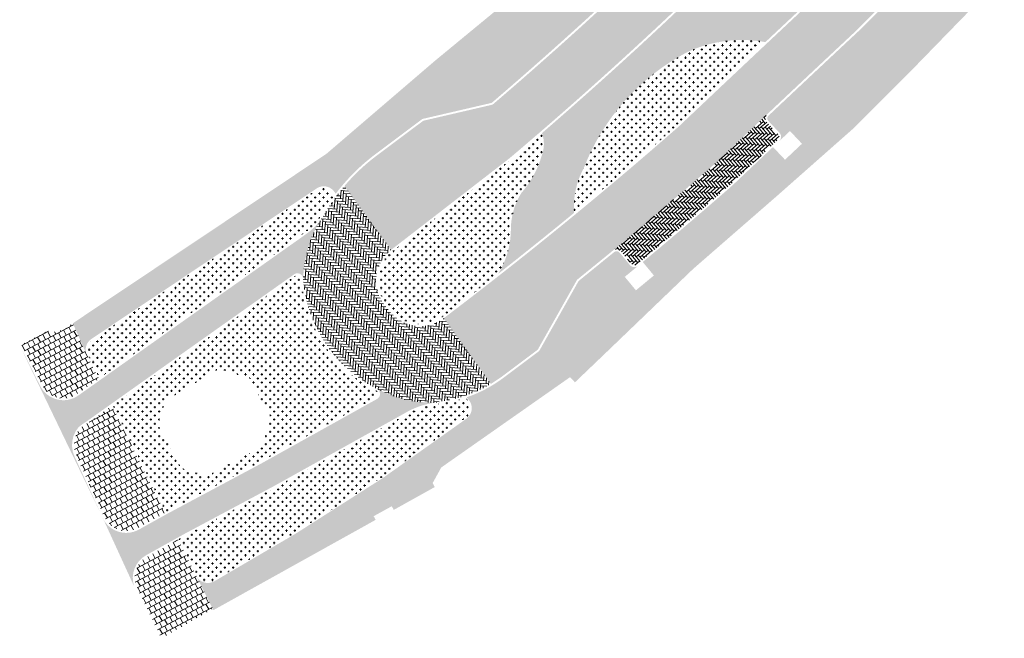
# Model space of a CAD drawing. Header units: metres. Extents: x 93002 to 93462, y 464845 to 465338.
# Tile 1 of 15: x 93055 to 93131, y 464845 to 464893. Entities that reach past the tile are written whole.
import ezdxf

# ---------------------------------------------------------------- set-up
doc = ezdxf.new("R2010")
doc.units = ezdxf.units.M
doc.layers.add('N-RO-GR-GRAS-A-100', color=62, linetype='CONTINUOUS', lineweight=18, transparency=0.2)
doc.layers.add('N-RO-GR-HEESTERS-A', color=62, linetype='CONTINUOUS', lineweight=18, transparency=0.2)
doc.layers.add('N-RO-VH-VERHARDING_ASFALT-ROOD-A', color=252, linetype='CONTINUOUS', lineweight=35)
doc.layers.add('N-RO-VH-VERHARDING_TEGEL-A-200', color=252, linetype='CONTINUOUS', lineweight=9)
doc.layers.add('N-RO-VH-VERHARDING_STRAATBAKSTEEN-A', color=7, linetype='CONTINUOUS', lineweight=9, true_color=0xaa7a7a)
pattern_1 = [(41.1, (13.79169252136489, 16.91912794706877), (0.1911940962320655, 0.4653706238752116), [0.45, -0.45]), (131.1, (13.79169252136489, 16.91912794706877), (-0.3391035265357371, -0.2958188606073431), [])]
pattern_2 = [(86.00000000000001, (94357.16091574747, 464594.0460093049), (-0.1920561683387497, 0.2209353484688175), [0.828, -0.414]), (356, (94356.54142847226, 464594.0893280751), (-0.1920561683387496, 0.2209353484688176), [0.8280000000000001, -0.414])]
pattern_3 = [(118, (13.79169252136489, 16.91912794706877), (-0.4099254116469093, 0.2916953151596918), [0.45, -0.45]), (208, (13.79169252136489, 16.91912794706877), (0.2112622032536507, -0.3973264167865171), [])]
pattern_4 = [(0, (0, 0), (0.3175, 0.3175), [0.15875, -0.4762500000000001]), (90, (0.079375, -0.079375), (-0.3175, 0.3175), [0.15875, -0.4762500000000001])]

msp = doc.modelspace()

# ---------------------------------------------------------------- hatches: boundary and pattern name
at = {"layer": 'N-RO-GR-GRAS-A-100', "true_color": 0x1f591c, "transparency": 33554628}
h = msp.add_hatch(dxfattribs=at)
h.set_pattern_fill('AGR-GRAS_SPORTVELD', color=99, scale=0.4, pattern_type=2)
h.set_pattern_definition([(0, (0, 0), (0.15875, 0.3175), [0, -0.3175])])
edge = h.paths.add_edge_path()
edge.add_arc((93110.37443991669, 464881.5087696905), 10.02536336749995, 79.625911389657, 114.70822510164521, ccw=False)
edge.add_arc((94574.12118390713, 463335.0241119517), 2135.295307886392, 133.0552227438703, 133.2085112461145, ccw=False)
edge.add_line((93116.34880892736, 464895.2759360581), (93117.72378933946, 464896.6471764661))
edge.add_line((93117.72378933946, 464896.6471764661), (93117.72542642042, 464897.8492568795))
edge.add_line((93117.72542642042, 464897.8492568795), (93116.39736073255, 464898.968523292))
edge.add_arc((93108.44612402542, 464905.3077998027), 10.16900151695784, 299.3817048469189, 321.43572169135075, ccw=False)
edge.add_arc((93107.1146216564, 464904.0407091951), 9.880177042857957, 277.8434131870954, 309.7719048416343, ccw=False)
edge.add_arc((93108.06936745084, 464898.0646298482), 3.831930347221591, 242.5483216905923, 275.89505212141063, ccw=False)
edge.add_arc((92890.39890714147, 465121.2318920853), 312.9655592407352, 310.80816289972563, 313.6194116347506, ccw=False)
edge.add_arc((93092.60173124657, 464883.5101749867), 2.475062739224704, -21.171240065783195, 19.77726052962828, ccw=False)
edge.add_arc((93087.86029869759, 464884.5791490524), 7.317611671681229, 318.45274843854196, 344.4405747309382, ccw=False)
edge.add_arc((93097.79250993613, 464876.9246736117), 5.263009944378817, 147.8433719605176, 179.8261975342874)
edge.add_arc((93085.93554655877, 464876.9425075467), 6.593977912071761, 328.35089486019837, 359.98375995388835, ccw=False)
edge.add_arc((92891.34177244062, 465128.8726998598), 324.5104103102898, 308.0938334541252, 309.4211922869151)
edge.add_arc((93103.65414551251, 464878.6578692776), 6.260574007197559, 151.1235605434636, 184.2967487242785, ccw=False)
edge.add_arc((93114.04577210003, 464875.5071220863), 17.03222391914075, 117.48977269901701, 158.7464178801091, ccw=False)
at = {"layer": 'N-RO-GR-HEESTERS-A', "true_color": 0xed1f24, "transparency": 33554687}
h = msp.add_hatch(dxfattribs=at)
h.set_pattern_fill('CROSS', color=240, scale=0.05)
h.set_pattern_definition(pattern_4)
h.paths.add_polyline_path([(93112.17975038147, 464891.3702485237, 0.1542824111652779), (93106.1838631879, 464890.6162928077, 0.1819861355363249), (93098.17199134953, 464881.6812403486, -0.007509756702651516), (93098.26526822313, 464881.8445271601, -0.05243020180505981), (93102.64027857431, 464887.0676204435, -0.1314224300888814), (93107.71571832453, 464890.091966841, -0.1230208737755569), (93110.77439258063, 464890.0489413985, -0.0002258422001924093)])
h = msp.add_hatch(dxfattribs=at)
h.set_pattern_fill('CROSS', color=240, scale=0.05)
h.set_pattern_definition(pattern_4)
h.paths.add_polyline_path([(93110.77439258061, 464890.0489413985, 0.1230208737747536), (93107.71571832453, 464890.091966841, 0.1314224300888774), (93102.64027857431, 464887.0676204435, 0.05243020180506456), (93098.26526822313, 464881.8445271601, 0.1534424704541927), (93097.41116755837, 464878.1888136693, 0.008093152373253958), (93105.41689989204, 464884.9898464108, -0.0008627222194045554)])
h = msp.add_hatch(dxfattribs=at)
h.set_pattern_fill('CROSS', color=240, scale=0.05)
h.set_pattern_definition(pattern_4)
h.paths.add_polyline_path([(93090.8519448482, 464875.5758374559, -0.1973328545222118), (93091.85981463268, 464879.1293986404, -0.04051192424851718), (93094.29394046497, 464881.7039735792, 0.299270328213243), (93094.93080273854, 464884.3476482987, -0.002510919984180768), (93092.54134221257, 464882.305382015), (93083.96920073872, 464875.6738248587), (93083.3675040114, 464875.2083449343, 0.4220494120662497), (93082.90450275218, 464871.1507621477), (93083.32278242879, 464870.63889663, 0.403853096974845), (93087.25357551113, 464870.1727876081), (93087.94484489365, 464870.6978786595, 0.002316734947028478), (93090.32885522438, 464872.5308435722, 0.1482313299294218)])
h = msp.add_hatch(dxfattribs=at)
h.set_pattern_fill('CROSS', color=240, scale=0.05)
h.set_pattern_definition(pattern_4)
h.paths.add_polyline_path([(93093.33686517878, 464879.7258347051, 0.1138818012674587), (93094.90974012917, 464882.6162898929, -0.1125878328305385), (93094.29394046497, 464881.7039735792, 0.04051192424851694), (93091.85981463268, 464879.1293986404, 0.1973328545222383), (93090.8519448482, 464875.5758374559, -0.148231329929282), (93090.32885522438, 464872.5308435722, 0.00119202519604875), (93091.54885186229, 464873.4825439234, 0.1382855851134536), (93092.52949999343, 464876.9245407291, -0.1412442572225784)])
at = {"layer": 'N-RO-GR-HEESTERS-A', "true_color": 0x1f591c, "transparency": 33554687}
h = msp.add_hatch(dxfattribs=at)
h.set_pattern_fill('CROSS', color=99, scale=0.05)
h.set_pattern_definition(pattern_4)
edge = h.paths.add_edge_path()
edge.add_arc((93073.82081061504, 464880.6219250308), 4.849999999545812, 305.2919725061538, 329.5709300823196)
edge.add_arc((93091.38188567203, 464870.3069231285), 15.51640914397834, 143.2412299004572, 149.5709300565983, ccw=False)
edge.add_line((93078.95072488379, 464879.5926753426), (93078.85594340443, 464879.7395782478))
edge.add_arc((93078.08288346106, 464879.2408014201), 0.9199999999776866, 32.83003206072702, 123.7490542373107)
edge.add_line((93077.57177147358, 464880.0057619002), (93060.18721666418, 464868.3901888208))
edge.add_arc((93060.69832865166, 464867.6252283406), 0.920000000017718, 123.7490542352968, 206.3273795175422)
edge.add_line((93059.87375601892, 464867.2172087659), (93060.7596070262, 464865.4269797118))
edge.add_line((93060.7596070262, 464865.4269797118), (93066.14927788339, 464869.2497545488))
edge.add_line((93066.14927788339, 464869.2497545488), (93076.62286548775, 464876.6632650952))
h = msp.add_hatch(dxfattribs=at)
h.set_pattern_fill('CROSS', color=99, scale=0.05)
h.set_pattern_definition(pattern_4)
edge = h.paths.add_edge_path()
edge.add_arc((93086.84652610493, 464873.8940220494), 10.52953321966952, 184.2579288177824, 213.9253899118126, ccw=False)
edge.add_arc((93076.04883104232, 464873.0715253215), 0.3000000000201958, 7.800220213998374, 125.2919669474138)
edge.add_line((93075.87550808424, 464873.3163909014), (93075.24172353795, 464872.8677798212))
edge.add_line((93075.24172353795, 464872.8677798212), (93067.47977954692, 464867.3736508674))
edge.add_line((93067.47977954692, 464867.3736508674), (93061.79244689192, 464863.3397509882))
edge.add_line((93061.79244689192, 464863.3397509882), (93065.8876973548, 464855.0670644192))
edge.add_line((93065.8876973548, 464855.0670644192), (93066.28871128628, 464855.2903179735))
edge.add_line((93066.28871128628, 464855.2903179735), (93073.22439742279, 464858.9920155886))
edge.add_line((93073.22439742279, 464858.9920155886), (93082.12089976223, 464863.9501579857))
edge.add_arc((93081.97485495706, 464864.2122093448), 0.2999999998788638, 299.131521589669, 423.1589302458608)
edge.add_line((93082.11031012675, 464864.4798880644), (93081.76476751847, 464864.6628547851))
edge.add_arc((93086.87997349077, 464873.9054797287), 10.56368534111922, 213.8757062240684, 241.0382572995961, ccw=False)
h.paths.add_polyline_path([(93072.349, 464865.437), (93073.994, 464862.385), (93073.324, 464860.148), (93069.069, 464857.871), (93067.077, 464858.468), (93065.276, 464861.811), (93065.83, 464863.667), (93069.98300000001, 464866.146)], flags=16)
h = msp.add_hatch(dxfattribs=at)
h.set_pattern_fill('CROSS', color=99, scale=0.05)
h.set_pattern_definition(pattern_4)
edge = h.paths.add_edge_path()
edge.add_line((93082.57904061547, 464857.7713385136), (93089.04289026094, 464862.3600445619))
edge.add_arc((93088.51033049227, 464863.1102312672), 0.9199999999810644, 305.3710554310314, 398.8930755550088)
edge.add_line((93089.2263840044, 464863.6878707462), (93089.03539265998, 464863.9246274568))
edge.add_arc((93085.85323453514, 464873.562903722), 10.14999998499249, 279.5850189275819, 288.27107529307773, ccw=False)
edge.add_arc((92635.41504192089, 467191.1451495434), 2371.096315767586, 280.9582458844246, 280.9926587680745, ccw=False)
edge.add_arc((93087.06862976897, 464858.52217723), 4.850000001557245, 100.9754523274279, 119.1315216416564)
edge.add_line((93084.7075720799, 464862.7586742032), (93074.32580684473, 464856.9727744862))
edge.add_line((93074.32580684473, 464856.9727744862), (93067.38966307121, 464853.270832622))
edge.add_line((93067.38966307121, 464853.270832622), (93066.90839665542, 464853.0029006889))
edge.add_line((93066.90839665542, 464853.0029006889), (93068.30804745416, 464850.2007593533))
edge.add_arc((93069.13108721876, 464850.6118621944), 0.9200000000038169, 206.5418206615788, 300.3425295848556)
edge.add_line((93069.59584211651, 464849.8178830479), (93075.90725455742, 464853.5122619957))
edge.add_line((93075.90725455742, 464853.5122619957), (93082.57904061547, 464857.7713385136))
at = {"layer": 'N-RO-VH-VERHARDING_ASFALT-ROOD-A', "linetype": 'Continuous', "true_color": 0xdfa4aa}
h = msp.add_hatch(color=9, dxfattribs=at)
h.dxf.hatch_style = 1
edge = h.paths.add_edge_path()
edge.add_line((93075.159, 464872.993), (93075.78884660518, 464873.4388236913))
edge.add_arc((93076.04883104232, 464873.0715253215), 0.4500000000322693, 7.1478486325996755, 125.2919669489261, ccw=False)
edge.add_arc((93085.5523724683, 464872.9010602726), 9.059869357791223, 148.655189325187, 178.5676974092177, ccw=False)
edge.add_arc((93073.82081061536, 464880.6219250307), 4.999999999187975, 305.29197250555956, 323.01490096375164, ccw=False)
edge.add_line((93076.70952697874, 464876.5408323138), (93066.23593937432, 464869.1273217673))
edge.add_line((93066.23593937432, 464869.1273217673), (93059.13589094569, 464864.0914136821))
edge.add_arc((93057.97883032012, 464865.7227354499), 2.0000000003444, 206.8526060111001, 305.3472389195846, ccw=False)
edge.add_line((93056.19448737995, 464864.8193416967), (93054.6040276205, 464867.9607466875))
edge.add_line((93054.6040276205, 464867.9607466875), (93060.944, 464854.797))
edge.add_line((93060.944, 464854.797), (93058.838, 464859.377))
edge.add_line((93058.838, 464859.377), (93058.706, 464859.753))
edge.add_line((93058.706, 464859.753), (93058.647, 464860.147))
edge.add_line((93058.647, 464860.147), (93058.662, 464860.545))
edge.add_line((93058.662, 464860.545), (93058.751, 464860.933))
edge.add_line((93058.751, 464860.933), (93058.911, 464861.298))
edge.add_line((93058.911, 464861.298), (93059.136, 464861.626))
edge.add_line((93059.136, 464861.626), (93059.44, 464861.872))
edge.add_line((93059.44, 464861.872), (93059.695, 464862.036))
edge.add_line((93059.695, 464862.036), (93061.659, 464863.429))
edge.add_line((93061.659, 464863.429), (93067.393, 464867.496))
edge.add_line((93067.393, 464867.496), (93075.159, 464872.993))
h = msp.add_hatch(color=9, dxfattribs=at)
h.dxf.hatch_style = 1
edge = h.paths.add_edge_path()
edge.add_arc((93086.64064410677, 464873.3020481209), 9.767383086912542, 242.813481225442, 270.070692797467, ccw=False)
edge.add_arc((93081.97485495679, 464864.2122093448), 0.4500000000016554, -60.86847836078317, 63.15893019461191, ccw=False)
edge.add_line((93082.19392216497, 464863.8191323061), (93073.29622847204, 464858.8603259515))
edge.add_line((93073.29622847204, 464858.8603259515), (93065.95432243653, 464854.9324771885))
edge.add_line((93065.95432243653, 464854.9324771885), (93063.80305060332, 464853.7348153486))
edge.add_arc((93062.8284910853, 464855.4905254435), 2.008054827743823, 200.2044914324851, 299.03377779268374, ccw=False)
edge.add_line((93060.944, 464854.797), (93063.43306480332, 464849.3673293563))
edge.add_arc((93065.36463898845, 464849.9917672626), 2.030000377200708, 119.34999973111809, 197.9149451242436, ccw=False)
edge.add_line((93064.36964793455, 464851.7612005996), (93067.31786186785, 464853.4025381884))
edge.add_line((93067.31786186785, 464853.4025381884), (93074.25397579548, 464857.1044641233))
edge.add_line((93074.25397579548, 464857.1044641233), (93084.63454967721, 464862.8896998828))
edge.add_arc((93087.50785526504, 464857.3789254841), 6.214862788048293, 97.90894416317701, 117.5374366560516, ccw=False)
at = {"layer": 'N-RO-VH-VERHARDING_STRAATBAKSTEEN-A', "true_color": 0x794e4e}
h = msp.add_hatch(dxfattribs=at)
h.set_pattern_fill('DF-KEPER', color=27, scale=3, angle=86.00000000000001)
h.set_pattern_definition(pattern_2)
edge = h.paths.add_edge_path()
edge.add_arc((92918.95253886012, 465101.0197750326), 278.4157658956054, 313.5905043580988, 315.9928666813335)
edge.add_arc((92641.32860478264, 465387.0192334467), 676.9167780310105, 314.9070608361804, 314.9460035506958)
edge.add_line((93119.52974669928, 464907.915912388), (93116.70655042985, 464910.7444349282))
edge.add_arc((92628.75894944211, 465399.0667229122), 690.3271096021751, 314.91919432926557, 314.9780101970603, ccw=False)
edge.add_arc((92918.95253892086, 465101.0197749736), 274.4157658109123, 314.88882637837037, 315.9562229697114, ccw=False)
edge.add_arc((92918.9525388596, 465101.0197750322), 274.4157658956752, 313.5815032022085, 314.8888263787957, ccw=False)
edge.add_arc((92890.39890715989, 465121.2318920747), 308.8155592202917, 313.96821120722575, 314.83398467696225, ccw=False)
edge.add_arc((92890.39890713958, 465121.2318920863), 308.8155592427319, 310.5384475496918, 313.9682112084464, ccw=False)
edge.add_line((93091.11610045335, 464886.5413342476), (93085.76411857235, 464885.2978486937))
edge.add_line((93085.76411857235, 464885.2978486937), (93082.07053086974, 464882.5308832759))
edge.add_arc((93091.38188565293, 464870.3069231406), 15.36640912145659, 127.2976052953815, 139.6654075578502)
edge.add_line((93079.6684148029, 464880.252833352), (93083.27572116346, 464875.3269868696))
edge.add_line((93083.27572116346, 464875.3269868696), (93083.87741789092, 464875.7924667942))
edge.add_line((93083.87741789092, 464875.7924667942), (93092.44696312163, 464882.4220154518))
edge.add_arc((92890.39890714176, 465121.2318920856), 312.815559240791, 310.2333046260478, 314.8259797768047)
h = msp.add_hatch(dxfattribs=at)
h.set_pattern_fill('DF-KEPER', color=27, scale=3, angle=86.00000000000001)
h.set_pattern_definition(pattern_2)
edge = h.paths.add_edge_path()
edge.add_line((93119.23140615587, 464892.2896827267), (93126.92073395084, 464899.9580952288))
edge.add_line((93126.92073395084, 464899.9580952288), (93127.29063957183, 464900.326994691))
edge.add_line((93127.29063957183, 464900.326994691), (93124.46606702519, 464903.159271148))
edge.add_line((93124.46606702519, 464903.159271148), (93116.45300000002, 464895.1679999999))
edge.add_arc((94574.12118390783, 463335.0241119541), 2135.145307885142, 133.0551571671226, 133.4580684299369)
edge.add_arc((92891.34177244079, 465128.8726998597), 324.6604103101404, 307.2896699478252, 311.2764698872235, ccw=False)
edge.add_line((93088.03564956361, 464870.5784863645), (93087.34430802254, 464870.0533405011))
edge.add_line((93087.34430802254, 464870.0533405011), (93090.9812722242, 464864.9778452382))
edge.add_line((93090.9812722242, 464864.9778452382), (93091.80911671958, 464865.5300046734))
edge.add_line((93091.80911671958, 464865.5300046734), (93094.59956169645, 464867.6245150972))
edge.add_line((93094.59956169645, 464867.6245150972), (93097.63958223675, 464873.0233711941))
edge.add_line((93097.63958223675, 464873.0233711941), (93099.89067564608, 464874.8549440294))
edge.add_line((93099.89067564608, 464874.8549440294), (93099.90089556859, 464874.863334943))
edge.add_arc((92891.34177245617, 465128.8726998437), 328.6604102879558, 309.3883445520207, 311.2897940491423)
edge.add_arc((94574.12118392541, 463335.0241119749), 2131.145307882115, 133.3262732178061, 133.4601087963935, ccw=False)
edge.add_arc((94574.12118918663, 463335.0241063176), 2131.145315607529, 133.0534058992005, 133.3262732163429, ccw=False)
h = msp.add_hatch(dxfattribs=at)
h.set_pattern_fill('DF-KEPER', color=27, scale=3, angle=131)
h.set_pattern_definition([(131, (1.650574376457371, -11.04544749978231), (-0.2920291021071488, 0.02042066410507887), [0.8280000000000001, -0.414]), (41.00000000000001, (1.181899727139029, -11.45286015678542), (-0.2920291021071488, 0.02042066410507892), [0.8280000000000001, -0.414])])
edge = h.paths.add_edge_path()
edge.add_arc((93112.94425651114, 464884.0560623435), 0.299999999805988, 313.3508288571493, 403.3161498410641)
edge.add_line((93113.16253033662, 464884.2618693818), (93112.30509196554, 464885.1712471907))
edge.add_arc((93112.63250270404, 464885.4799577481), 0.4499999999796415, 133.3080826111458, 223.3161498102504, ccw=False)
edge.add_arc((94574.12118138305, 463335.0241146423), 2131.145304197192, 133.3080826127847, 133.4601087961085)
edge.add_arc((92880.38554300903, 465141.5591521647), 345.4224696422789, 309.5662374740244, 311.266726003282, ccw=False)
edge.add_arc((93100.6932442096, 464874.9278089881), 0.4500000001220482, 39.58041752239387, 129.1330768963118, ccw=False)
edge.add_line((93101.04007318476, 464875.2145312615), (93101.83432531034, 464874.2537769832))
edge.add_arc((93102.0655446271, 464874.4449251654), 0.300000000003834, 219.5804175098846, 309.6324477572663)
edge.add_arc((92891.34177236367, 465128.8726999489), 330.6604104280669, 309.6324477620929, 311.2963699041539)
edge.add_arc((94649.44863811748, 463255.4577298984), 2238.712783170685, 133.3333514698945, 133.4597203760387, ccw=False)
h = msp.add_hatch(dxfattribs=at)
h.set_pattern_fill('DF-KEPER', color=27, scale=3, angle=86.00000000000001)
h.set_pattern_definition(pattern_2)
edge = h.paths.add_edge_path()
edge.add_line((93083.27572116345, 464875.3269868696), (93079.66841480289, 464880.252833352))
edge.add_arc((93091.38188564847, 464870.3069231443), 15.3664091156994, 139.6654075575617, 149.5709300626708)
edge.add_line((93078.13209468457, 464878.0895684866), (93077.81477060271, 464877.6138885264))
edge.add_arc((93085.59795628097, 464872.8876541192), 9.10578228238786, 148.732348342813, 178.4905383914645)
edge.add_arc((93086.84616513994, 464873.89389706), 10.37916397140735, 184.2344675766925, 213.9264020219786)
edge.add_arc((93086.88003796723, 464873.9055500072), 10.41377805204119, 213.8755848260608, 218.6561934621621)
edge.add_line((93078.74783308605, 464867.4006274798), (93082.99749125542, 464870.7999143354))
edge.add_line((93082.99749125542, 464870.7999143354), (93082.78835141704, 464871.0558470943))
edge.add_arc((93085.11137811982, 464872.9541481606), 3.00000000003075, 127.7259731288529, 219.2545647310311, ccw=False)
h = msp.add_hatch(dxfattribs=at)
h.set_pattern_fill('DF-KEPER', color=27, scale=3, angle=86.00000000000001)
h.set_pattern_definition(pattern_2)
edge = h.paths.add_edge_path()
edge.add_line((93090.9812722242, 464864.9778452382), (93087.34430802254, 464870.0533405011))
edge.add_arc((93085.52965779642, 464872.442282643), 3.00000000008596, 219.254564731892, 307.2204525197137, ccw=False)
edge.add_line((93083.20663109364, 464870.5439815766), (93082.99749125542, 464870.7999143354))
edge.add_line((93082.99749125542, 464870.7999143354), (93078.74783308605, 464867.4006274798))
edge.add_arc((93086.88003796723, 464873.9055500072), 10.41377805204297, 218.6561934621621, 241.6978972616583)
edge.add_line((93081.94265208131, 464864.7366354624), (93082.20127392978, 464864.6010980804))
edge.add_arc((93086.4215505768, 464872.3935044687), 8.861847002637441, 241.5605400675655, 271.4946229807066)
edge.add_line((93086.65269531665, 464863.5346724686), (93087.51655576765, 464863.7022058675))
edge.add_arc((93085.8532345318, 464873.5629037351), 9.999999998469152, 279.574628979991, 300.8507685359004)
at = {"layer": 'N-RO-VH-VERHARDING_TEGEL-A-200'}
h = msp.add_hatch(dxfattribs=at)
h.set_pattern_fill('AVH-TEGEL_300X300_HALFST', color=256, scale=1.5, angle=41.1, pattern_type=2)
h.set_pattern_definition(pattern_1)
edge = h.paths.add_edge_path()
edge.add_arc((93104.4845213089, 464899.2934593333), 0.2999999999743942, 313.9682112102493, 404.0518233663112)
edge.add_line((93104.70013466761, 464899.5020519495), (93103.83112751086, 464900.4003078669))
edge.add_arc((93104.15454754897, 464900.7131967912), 0.4500000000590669, 134.1581068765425, 224.0518233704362, ccw=False)
edge.add_line((93103.84105922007, 464901.0360358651), (93103.42077276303, 464900.6297950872))
edge.add_line((93103.42077276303, 464900.6297950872), (93102.48053785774, 464901.5980753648))
edge.add_line((93102.48053785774, 464901.5980753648), (93103.77189415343, 464902.8520286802))
edge.add_line((93103.77189415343, 464902.8520286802), (93104.71212967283, 464901.8837477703))
edge.add_arc((92890.33997746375, 465121.2915353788), 306.7494040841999, 314.3348984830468, 314.8380178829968)
edge.add_arc((92918.70188487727, 465101.2753521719), 272.6237377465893, 313.5773493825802, 314.73103822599)
edge.add_arc((93110.8865463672, 464907.2826533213), 0.4478981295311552, 44.947113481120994, 135.164871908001, ccw=False)
edge.add_line((93111.2035503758, 464907.5990726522), (93112.08644488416, 464906.7098287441))
edge.add_arc((93112.2993356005, 464906.9211993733), 0.2999999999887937, 224.7947156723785, 314.888826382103)
edge.add_arc((92918.9525389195, 465101.0197749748), 274.2657658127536, 314.8888263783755, 315.9562229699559)
edge.add_arc((93115.88155170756, 464910.5566426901), 0.299999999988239, 315.9562229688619, 404.9232907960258)
edge.add_line((93116.09396756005, 464910.7684905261), (93115.2084143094, 464911.6564181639))
edge.add_arc((93115.52702491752, 464911.9741767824), 0.4499813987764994, 141.5413063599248, 224.9232907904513, ccw=False)
edge.add_line((93115.17466394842, 464912.2540428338), (93114.49546840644, 464911.57045549))
edge.add_line((93114.49546840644, 464911.57045549), (93113.53803717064, 464912.5217355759))
edge.add_line((93113.53803717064, 464912.5217355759), (93114.80672099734, 464913.7986229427))
edge.add_line((93114.80672099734, 464913.7986229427), (93115.76415665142, 464912.847338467))
edge.add_arc((92641.30693114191, 465387.0399908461), 670.7967877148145, 315.0159794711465, 316.6056348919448)
edge.add_line((93128.73621204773, 464926.1918309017), (93126.57070510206, 464928.2553346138))
edge.add_line((93126.57070510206, 464928.2553346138), (93122.775, 464924.272))
edge.add_line((93122.775, 464924.272), (93115.138, 464916.49))
edge.add_line((93115.138, 464916.49), (93107.536, 464908.949))
edge.add_line((93107.536, 464908.949), (93100.478, 464902.239))
edge.add_line((93100.478, 464902.239), (93098.938, 464900.787))
edge.add_line((93098.938, 464900.787), (93096.07499999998, 464898.059))
edge.add_line((93096.07499999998, 464898.059), (93093.195, 464895.305))
edge.add_line((93093.195, 464895.305), (93086.75543196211, 464890.0021620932))
edge.add_line((93086.75543196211, 464890.0021620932), (93078.28, 464882.74))
edge.add_line((93078.28, 464882.74), (93058.70857480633, 464869.6632590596))
edge.add_line((93058.70857480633, 464869.6632590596), (93059.80205405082, 464867.1817288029))
edge.add_arc((93060.69832865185, 464867.6252283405), 1.000000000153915, 123.74905424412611, 206.3273795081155, ccw=False)
edge.add_line((93060.14277214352, 464868.4567071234), (93077.52732695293, 464880.0722802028))
edge.add_arc((93078.08288346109, 464879.24080142), 1.000000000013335, 32.830037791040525, 123.74905423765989, ccw=False)
edge.add_line((93078.92316595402, 464879.7829502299), (93079.00194351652, 464879.6608519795))
edge.add_arc((93091.38188565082, 464870.3069231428), 15.51640911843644, 127.2953776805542, 142.9263528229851, ccw=False)
edge.add_line((93081.98011750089, 464882.6505736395), (93085.6994380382, 464885.4368162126))
edge.add_line((93085.6994380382, 464885.4368162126), (93091.04645274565, 464886.6791476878))
edge.add_arc((92890.39890713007, 465121.231892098), 308.6655592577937, 310.5452493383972, 313.9682112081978)
h = msp.add_hatch(dxfattribs=at)
h.set_pattern_fill('AVH-TEGEL_300X300_HALFST', color=256, scale=1.5, angle=41.1, pattern_type=2)
h.set_pattern_definition(pattern_1)
edge = h.paths.add_edge_path()
edge.add_line((93106.59, 464873.85), (93113.10063814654, 464879.5191270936))
edge.add_line((93113.10063814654, 464879.5191270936), (93118.94911623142, 464884.6838064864))
edge.add_line((93118.94911623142, 464884.6838064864), (93123.8319270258, 464889.5726082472))
edge.add_line((93123.8319270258, 464889.5726082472), (93130.62463352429, 464896.5546016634))
edge.add_line((93130.62463352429, 464896.5546016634), (93129.03046552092, 464898.2674524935))
edge.add_line((93129.03046552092, 464898.2674524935), (93127.75594111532, 464896.9963948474))
edge.add_line((93127.75594111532, 464896.9963948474), (93126.80264788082, 464897.9522881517))
edge.add_line((93126.80264788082, 464897.9522881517), (93128.07717228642, 464899.2233457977))
edge.add_line((93128.07717228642, 464899.2233457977), (93127.45091909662, 464899.8513070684))
edge.add_arc((93127.23849836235, 464899.6394641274), 0.3000000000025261, 44.92197046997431, 134.9219704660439)
edge.add_line((93127.02665542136, 464899.8518848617), (93119.33559554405, 464892.1817449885))
edge.add_arc((94574.12117688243, 463335.0241194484), 2130.995297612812, 133.0533401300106, 133.3080826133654)
edge.add_arc((93112.63250270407, 464885.4799577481), 0.2999999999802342, 133.3080826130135, 223.3161498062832)
edge.add_line((93112.41422887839, 464885.2741507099), (93113.27166724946, 464884.364772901))
edge.add_arc((93112.94425651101, 464884.0560623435), 0.4499999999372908, -46.64917112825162, 43.31614981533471, ccw=False)
edge.add_line((93113.25316518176, 464883.7288385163), (93114.07713926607, 464884.5049935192))
edge.add_line((93114.07713926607, 464884.5049935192), (93115.00257676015, 464883.5225609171))
edge.add_line((93115.00257676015, 464883.5225609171), (93113.69234608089, 464882.2883423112))
edge.add_line((93113.69234608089, 464882.2883423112), (93112.76739593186, 464883.2702575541))
edge.add_arc((94574.1211983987, 463335.0240966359), 2128.995328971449, 133.3462311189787, 133.4612027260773)
edge.add_arc((92891.34177249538, 465128.8726997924), 330.8104102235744, 309.7128117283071, 311.29686081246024, ccw=False)
edge.add_line((93102.709724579, 464874.3945743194), (93103.57003000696, 464873.3541978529))
edge.add_line((93103.57003000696, 464873.3541978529), (93102.18286466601, 464872.2071266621))
edge.add_line((93102.18286466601, 464872.2071266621), (93101.322559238, 464873.2475031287))
edge.add_line((93101.322559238, 464873.2475031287), (93102.35258173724, 464874.0983567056))
edge.add_arc((93102.0655446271, 464874.4449251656), 0.4500000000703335, 219.5804175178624, 309.6324477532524, ccw=False)
edge.add_line((93101.71871565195, 464874.1582028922), (93100.92446352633, 464875.1189571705))
edge.add_arc((93100.69324420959, 464874.9278089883), 0.2999999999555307, 39.5804175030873, 129.1330767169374)
edge.add_line((93100.50390709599, 464875.1605136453), (93097.75632379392, 464872.9249782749))
edge.add_line((93097.75632379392, 464872.9249782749), (93094.71480630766, 464867.5234637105))
edge.add_line((93094.71480630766, 464867.5234637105), (93091.89881099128, 464865.4097751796))
edge.add_arc((93085.85323453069, 464873.5629037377), 10.15000000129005, 288.75282825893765, 306.55707825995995, ccw=False)
edge.add_line((93089.1163195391, 464863.9517239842), (93089.28864952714, 464863.7381002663))
edge.add_arc((93088.51033049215, 464863.1102312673), 1.000000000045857, -54.62894456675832, 38.8930755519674, ccw=False)
edge.add_line((93089.08919980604, 464862.2948109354), (93082.62374559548, 464857.7049658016))
edge.add_line((93082.62374559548, 464857.7049658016), (93075.949, 464853.444))
edge.add_line((93075.949, 464853.444), (93069.6362555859, 464849.748841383))
edge.add_arc((93069.13108721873, 464850.6118621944), 1.000000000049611, 206.5418206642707, 300.34252958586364, ccw=False)
edge.add_line((93068.23647877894, 464850.1650112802), (93069.56321644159, 464847.5204441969))
edge.add_line((93069.56321644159, 464847.5204441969), (93082.09, 464854.49))
edge.add_line((93082.09, 464854.49), (93081.93000000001, 464854.77))
edge.add_line((93081.93000000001, 464854.77), (93083.33, 464855.54))
edge.add_line((93083.33, 464855.54), (93083.49, 464855.26))
edge.add_line((93083.49, 464855.26), (93086.65000000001, 464857.02))
edge.add_line((93086.65000000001, 464857.02), (93086.49, 464857.33))
edge.add_line((93086.49, 464857.33), (93087.15000000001, 464858.53))
edge.add_line((93087.15000000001, 464858.53), (93097.095, 464865.503))
edge.add_line((93097.095, 464865.503), (93097.476, 464865.105))
edge.add_line((93097.476, 464865.105), (93099.594, 464867.131))
edge.add_line((93099.594, 464867.131), (93106.59, 464873.85))
h = msp.add_hatch(dxfattribs=at)
h.set_pattern_fill('AVH-TEGEL_300X300_HALFST', color=256, scale=1.5, angle=118, pattern_type=2)
h.set_pattern_definition(pattern_3)
edge = h.paths.add_edge_path()
edge.add_line((93059.80205405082, 464867.1817288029), (93058.70857480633, 464869.6632590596))
edge.add_line((93058.70857480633, 464869.6632590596), (93058.12, 464869.27))
edge.add_line((93058.12, 464869.27), (93057.807, 464869.109))
edge.add_line((93057.807, 464869.109), (93057.468, 464869.017))
edge.add_line((93057.468, 464869.017), (93057.116, 464868.998))
edge.add_line((93057.116, 464868.998), (93056.769, 464869.053))
edge.add_line((93056.769, 464869.053), (93056.7130008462, 464869.0746825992))
edge.add_line((93056.7130008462, 464869.0746825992), (93056.157, 464868.747))
edge.add_line((93056.157, 464868.747), (93054.73785334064, 464868.0285012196))
edge.add_line((93054.73785334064, 464868.0285012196), (93056.32831310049, 464864.8870962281))
edge.add_arc((93057.97883031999, 464865.7227354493), 1.849999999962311, 206.8526059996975, 305.3472389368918)
edge.add_line((93059.0491113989, 464864.2137628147), (93060.4151598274, 464865.1826708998))
edge.add_line((93060.4151598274, 464865.1826708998), (93060.69353713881, 464865.3801177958))
edge.add_line((93060.69353713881, 464865.3801177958), (93059.80205405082, 464867.1817288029))
h = msp.add_hatch(dxfattribs=at)
h.set_pattern_fill('AVH-TEGEL_300X300_HALFST', color=256, scale=1.5, angle=118, pattern_type=2)
h.set_pattern_definition(pattern_3)
edge = h.paths.add_edge_path()
edge.add_line((93061.72637866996, 464863.2928904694), (93059.77900188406, 464861.9116807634))
edge.add_line((93059.77900188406, 464861.9116807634), (93059.5280083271, 464861.7502574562))
edge.add_line((93059.5280083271, 464861.7502574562), (93059.24733796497, 464861.5231360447))
edge.add_line((93059.24733796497, 464861.5231360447), (93059.04269909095, 464861.2248180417))
edge.add_line((93059.04269909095, 464861.2248180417), (93058.89404723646, 464860.8857059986))
edge.add_line((93058.89404723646, 464860.8857059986), (93058.81136152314, 464860.5252334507))
edge.add_line((93058.81136152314, 464860.5252334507), (93058.79742137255, 464860.1553547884))
edge.add_line((93058.79742137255, 464860.1553547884), (93058.85224067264, 464859.7892733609))
edge.add_line((93058.85224067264, 464859.7892733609), (93058.97721037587, 464859.4332990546))
edge.add_line((93058.97721037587, 464859.4332990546), (93061.07527481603, 464854.8705568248))
edge.add_line((93061.07527481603, 464854.8705568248), (93061.14938785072, 464854.7093803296))
edge.add_arc((93062.8302066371, 464855.4822633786), 1.850000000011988, 204.694169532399, 299.1056789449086)
edge.add_line((93063.73008730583, 464853.8658739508), (93065.81771774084, 464855.0281051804))
edge.add_line((93065.81771774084, 464855.0281051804), (93061.72637866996, 464863.2928904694))
h = msp.add_hatch(dxfattribs=at)
h.set_pattern_fill('AVH-TEGEL_300X300_HALFST', color=256, scale=1.5, angle=118, pattern_type=2)
h.set_pattern_definition(pattern_3)
edge = h.paths.add_edge_path()
edge.add_line((93066.83842869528, 464852.9639479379), (93064.44261123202, 464851.6301419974))
edge.add_arc((93065.34430982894, 464850.0131794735), 1.851385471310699, 119.1462078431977, 205.8592021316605)
edge.add_line((93063.67830621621, 464849.2056770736), (93065.5533771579, 464845.3440747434))
edge.add_line((93065.5533771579, 464845.3440747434), (93067.417, 464846.413))
edge.add_line((93067.417, 464846.413), (93069.50555618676, 464847.6242816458))
edge.add_line((93069.50555618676, 464847.6242816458), (93068.714, 464849.209))
edge.add_line((93068.714, 464849.209), (93066.83842869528, 464852.9639479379))

doc.saveas('drawing.dxf')
